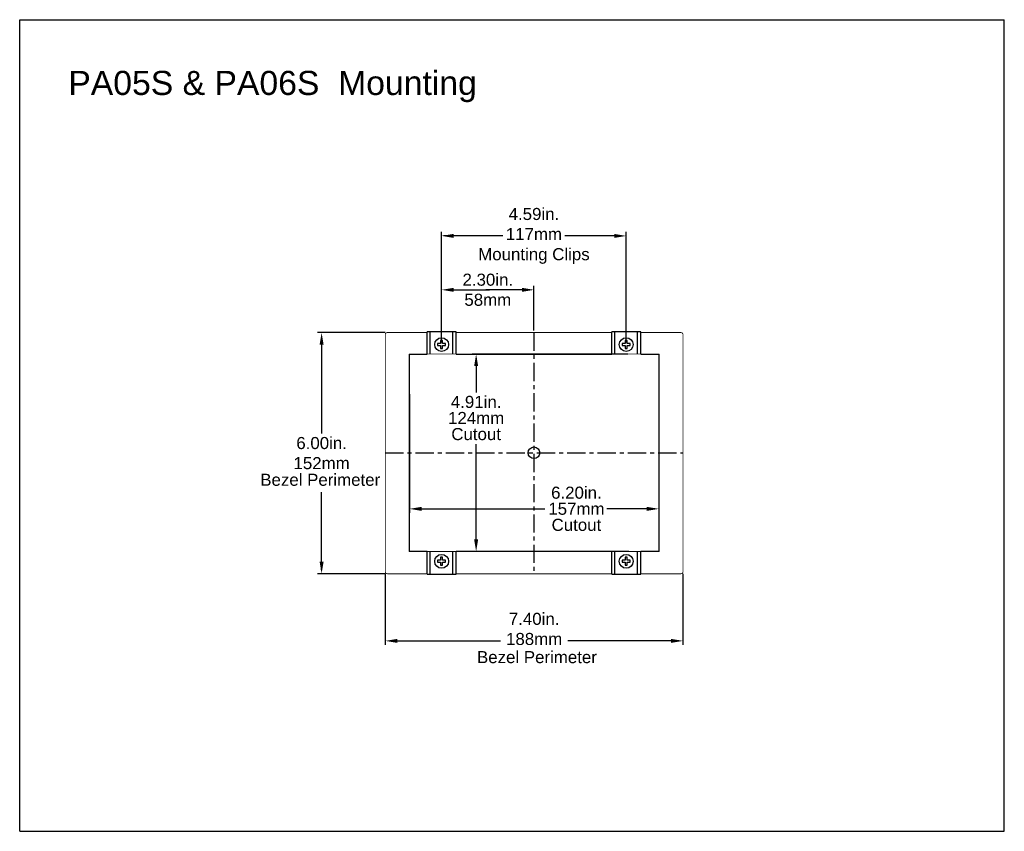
# Model space of a CAD drawing. Extents: x 71.9 to 121.4, y -23.3 to 40.1.
# Tile 6 of 17: x 71.9 to 96.4, y -2.6 to 17.6. Entities that reach past the tile are written whole.
import ezdxf

# ---------------------------------------------------------------- set-up
doc = ezdxf.new("R2010")
doc.units = 0
doc.header["$LTSCALE"] = 1.21
doc.header["$MEASUREMENT"] = 0
doc.linetypes.add('CENTER', pattern=[0.6, 0.375, -0.075, 0.075, -0.075])
doc.linetypes.add('HIDDEN2', pattern=[0.1875, 0.125, -0.0625])
doc.layers.get('0').update_dxf_attribs({"linetype": 'CONTINUOUS'})
for name, color, linetype in [('BEZ_10', 7, 'CONTINUOUS'), ('CEN', 7, 'CENTER'), ('DIM', 7, 'CONTINUOUS')]:
    doc.layers.add(name, color=color, linetype=linetype)
doc.styles.add('ARIAL', font='ARIAL.TTF', dxfattribs={"height": 0.3})

msp = doc.modelspace()

# ---------------------------------------------------------------- linework, layer by layer
at = {"linetype": 'Continuous'}
for p, q in [((71.925, -2.617), (71.925, 17.571)), ((71.925, 17.571), (96.405, 17.571)), ((96.405, -2.617), (96.405, 17.571)), ((87.047, 9.254), (83.174, 9.254)), ((83.274, 9.154), (83.274, 8.295)), ((81.616, 8.256), (81.616, 5.304)), ((87.816, 8.21), (87.816, 5.304)), ((83.274, 4.444), (83.274, 6.84)), ((81.716, 5.404), (84.399, 5.404)), ((87.716, 5.404), (86.524, 5.404)), ((87.07, 4.344), (83.174, 4.344)), ((71.925, -2.617), (96.405, -2.617))]:
    msp.add_line(p, q, dxfattribs=at)
for p, q in [((82.416, 9.539), (82.416, 12.293)), ((87.006, 9.539), (87.006, 12.293)), ((83.94, 12.193), (82.461, 12.193)), ((86.706, 12.193), (85.478, 12.193)), ((82.716, 10.852), (83.609, 10.852)), ((84.411, 10.852), (83.519, 10.852)), ((84.711, 9.839), (84.711, 10.952)), ((81.016, 9.789), (79.332, 9.789)), ((79.432, 9.689), (79.432, 7.282)), ((83.274, 6.84), (83.274, 7.011)), ((79.432, 3.889), (79.432, 5.817)), ((84.399, 5.404), (84.984, 5.404)), ((81.016, 3.789), (79.332, 3.789)), ((81.016, 3.789), (81.016, 2.02)), ((88.416, 3.789), (88.416, 2.02)), ((81.116, 2.12), (83.876, 2.12)), ((88.316, 2.12), (85.556, 2.12))]:
    msp.add_line(p, q)
at = {"color": 7, "linetype": 'Continuous'}
for p, q in [((82.776, 9.809), (82.056, 9.809)), ((82.056, 9.254), (82.056, 9.809)), ((82.135, 9.809), (82.056, 9.809)), ((82.135, 9.254), (82.135, 9.809)), ((82.697, 9.254), (82.697, 9.809)), ((82.776, 9.809), (82.697, 9.809)), ((82.776, 9.254), (82.776, 9.809)), ((87.366, 9.809), (86.646, 9.809)), ((86.646, 9.254), (86.646, 9.809)), ((86.725, 9.809), (86.646, 9.809)), ((86.725, 9.254), (86.725, 9.809)), ((87.287, 9.254), (87.287, 9.809)), ((87.366, 9.809), (87.287, 9.809)), ((87.366, 9.254), (87.366, 9.809)), ((82.441, 9.589), (82.391, 9.589)), ((82.391, 9.589), (82.391, 9.514)), ((82.441, 9.514), (82.441, 9.589)), ((87.031, 9.589), (86.981, 9.589)), ((86.981, 9.589), (86.981, 9.514)), ((87.031, 9.514), (87.031, 9.589)), ((82.391, 9.514), (82.316, 9.514)), ((82.316, 9.514), (82.316, 9.464)), ((82.316, 9.464), (82.391, 9.464)), ((82.391, 9.464), (82.391, 9.389)), ((82.391, 9.389), (82.441, 9.389)), ((82.516, 9.514), (82.441, 9.514)), ((82.441, 9.464), (82.516, 9.464)), ((82.441, 9.389), (82.441, 9.464)), ((82.516, 9.464), (82.516, 9.514)), ((86.981, 9.514), (86.906, 9.514)), ((86.906, 9.514), (86.906, 9.464)), ((86.906, 9.464), (86.981, 9.464)), ((86.981, 9.464), (86.981, 9.389)), ((86.981, 9.389), (87.031, 9.389)), ((87.106, 9.514), (87.031, 9.514)), ((87.031, 9.464), (87.106, 9.464)), ((87.031, 9.389), (87.031, 9.464)), ((87.106, 9.464), (87.106, 9.514)), ((81.616, 4.344), (81.616, 9.254)), ((81.616, 9.254), (82.056, 9.254)), ((82.776, 9.254), (86.646, 9.254)), ((87.366, 9.254), (87.816, 9.254)), ((87.816, 9.254), (87.816, 6.829)), ((87.816, 6.636), (87.816, 4.344)), ((82.056, 4.344), (81.616, 4.344)), ((82.056, 3.779), (82.056, 4.344)), ((82.056, 3.779), (82.056, 4.344)), ((82.135, 3.779), (82.135, 4.344)), ((82.135, 3.779), (82.135, 4.344)), ((82.391, 4.199), (82.391, 4.124)), ((82.441, 4.199), (82.391, 4.199)), ((82.441, 4.124), (82.441, 4.199)), ((82.697, 3.779), (82.697, 4.344)), ((82.697, 3.779), (82.697, 4.344)), ((86.646, 4.344), (82.776, 4.344)), ((82.776, 3.779), (82.776, 4.344)), ((82.776, 3.779), (82.776, 4.344)), ((86.646, 3.779), (86.646, 4.344)), ((86.725, 3.779), (86.725, 4.344)), ((86.981, 4.199), (86.981, 4.124)), ((87.031, 4.199), (86.981, 4.199)), ((87.031, 4.124), (87.031, 4.199)), ((87.287, 3.779), (87.287, 4.344)), ((87.366, 3.779), (87.366, 4.344)), ((87.816, 4.344), (87.366, 4.344)), ((82.316, 4.124), (82.316, 4.074)), ((82.391, 4.124), (82.316, 4.124)), ((82.316, 4.074), (82.391, 4.074)), ((82.391, 4.074), (82.391, 3.999)), ((82.391, 3.999), (82.441, 3.999)), ((82.516, 4.124), (82.441, 4.124)), ((82.441, 3.999), (82.441, 4.074)), ((82.441, 4.074), (82.516, 4.074)), ((82.516, 4.074), (82.516, 4.124)), ((86.906, 4.124), (86.906, 4.074)), ((86.981, 4.124), (86.906, 4.124)), ((86.906, 4.074), (86.981, 4.074)), ((86.981, 4.074), (86.981, 3.999)), ((86.981, 3.999), (87.031, 3.999)), ((87.106, 4.124), (87.031, 4.124)), ((87.031, 3.999), (87.031, 4.074)), ((87.031, 4.074), (87.106, 4.074)), ((87.106, 4.074), (87.106, 4.124)), ((82.056, 3.779), (82.135, 3.779)), ((82.056, 3.779), (82.776, 3.779)), ((82.697, 3.779), (82.776, 3.779)), ((86.646, 3.779), (86.725, 3.779)), ((86.646, 3.779), (87.366, 3.779)), ((87.287, 3.779), (87.366, 3.779))]:
    msp.add_line(p, q, dxfattribs=at)
at = {"color": 7, "linetype": 'Continuous', "const_width": 0.02, "flags": 128}
msp.add_lwpolyline([(87.816, 4.344), (81.616, 4.344), (81.616, 9.254), (87.816, 9.254)], close=True, dxfattribs=at)
at = {"color": 7, "linetype": 'Continuous'}
for centre in [(82.416, 9.489), (87.006, 9.489), (82.416, 4.099), (87.006, 4.099)]:
    msp.add_circle(centre, 0.172, dxfattribs=at)
msp.add_circle((84.711, 6.799), 0.144)
for points in [[(82.716, 12.243), (82.716, 12.143), (82.416, 12.193)], [(86.706, 12.243), (86.706, 12.143), (87.006, 12.193)], [(82.716, 10.902), (82.716, 10.802), (82.416, 10.852)], [(84.411, 10.902), (84.411, 10.802), (84.711, 10.852)], [(79.382, 9.489), (79.482, 9.489), (79.432, 9.789)], [(79.382, 4.089), (79.482, 4.089), (79.432, 3.789)], [(81.316, 2.17), (81.316, 2.07), (81.016, 2.12)], [(88.116, 2.17), (88.116, 2.07), (88.416, 2.12)]]:
    msp.add_solid(points)
at = {"linetype": 'Continuous'}
for points in [[(83.224, 8.954), (83.324, 8.954), (83.274, 9.254)], [(81.916, 5.454), (81.916, 5.354), (81.616, 5.404)], [(87.516, 5.454), (87.516, 5.354), (87.816, 5.404)], [(83.224, 4.644), (83.324, 4.644), (83.274, 4.344)]]:
    msp.add_solid(points, dxfattribs=at)
at = {"layer": 'BEZ_10', "color": 7, "linetype": 'HIDDEN2', "const_width": 0.02, "flags": 128}
for points in [[(82.056, 9.789), (81.066, 9.789), (81.055, 9.788), (81.044, 9.784), (81.035, 9.778), (81.027, 9.77), (81.021, 9.761), (81.017, 9.751), (81.016, 9.739), (81.016, 3.839), (81.017, 3.828), (81.021, 3.817), (81.027, 3.808), (81.035, 3.8), (81.044, 3.794), (81.055, 3.79), (81.066, 3.789), (82.056, 3.789)], [(86.646, 9.789), (82.776, 9.789)], [(87.366, 3.789), (88.366, 3.789), (88.377, 3.79), (88.388, 3.794), (88.397, 3.8), (88.405, 3.808), (88.411, 3.817), (88.415, 3.828), (88.416, 3.839), (88.416, 9.739), (88.415, 9.751), (88.411, 9.761), (88.405, 9.77), (88.397, 9.778), (88.388, 9.784), (88.377, 9.788), (88.366, 9.789), (87.366, 9.789)], [(86.646, 3.789), (82.776, 3.789)]]:
    msp.add_lwpolyline(points, dxfattribs=at)
at = {"layer": 'CEN'}
for p, q in [((84.711, 9.789), (84.711, 3.789)), ((81.016, 6.799), (88.416, 6.799))]:
    msp.add_line(p, q, dxfattribs=at)

# ---------------------------------------------------------------- texts
at = {"char_height": 0.3, "attachment_point": 5, "style": 'ARIAL'}
for s, insert in [('4.59in.\\P117mm\\PMounting Clips', (84.711, 12.193)), ('2.30in.\\P58mm', (83.564, 10.852))]:
    msp.add_mtext(s, dxfattribs=dict(at, insert=insert))
at = {"layer": 'DIM', "insert": (73.134, 16.298), "char_height": 0.6, "width": 14.5408, "attachment_point": 1}
msp.add_mtext('{\\fArial|b0|i0|c0|p34;PA05S & PA06S  Mounting }', dxfattribs=at)
at = {"layer": 'DIM', "linetype": 'Continuous', "char_height": 0.3, "attachment_point": 5, "line_spacing_factor": 0.8, "style": 'ARIAL'}
for s, insert in [('4.91in.\\P124mm\\PCutout', (83.274, 7.662)), ('6.20in.\\P157mm\\PCutout', (85.767, 5.404))]:
    msp.add_mtext(s, dxfattribs=dict(at, insert=insert))
at = {"layer": 'DIM', "char_height": 0.3, "attachment_point": 5, "style": 'ARIAL'}
for s, insert in [('6.00in.\\P152mm', (79.432, 6.789)), ('7.40in.\\P188mm', (84.716, 2.416))]:
    msp.add_mtext(s, dxfattribs=dict(at, insert=insert))
at = {"layer": 'DIM', "char_height": 0.3, "attachment_point": 5}
for insert in [(79.398, 6.125), (84.786, 1.714)]:
    msp.add_mtext('{\\fArial|b0|i0|c0|p34;Bezel Perimeter}', dxfattribs=dict(at, insert=insert))

doc.saveas('drawing.dxf')
